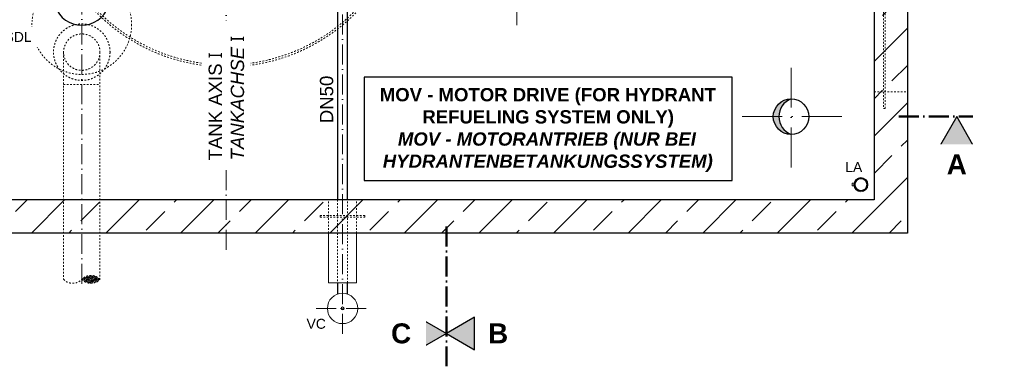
# Model space of a CAD drawing. Header units: millimetres. Extents: x -48448 to 452754, y -13941 to 17062.
# Tile 28 of 256: x -15802 to -9874, y -7635 to -5550. Entities that reach past the tile are written whole.
import ezdxf

# ---------------------------------------------------------------- set-up
doc = ezdxf.new("R2010")
doc.units = ezdxf.units.MM
doc.linetypes.add('ACAD_ISO10W100', pattern=[18, 12, -3, 0, -3])
doc.linetypes.add('JIS_02_1.0', pattern=[2, 1, -1])
doc.layers.add('Beschriftung', color=7, linetype='Continuous')
doc.styles.add('LBB3.5M1000', font='isocp.shx', dxfattribs={"height": 3.5})

msp = doc.modelspace()

# ---------------------------------------------------------------- hatches: boundary and pattern name
at = {"lineweight": 13}
h = msp.add_hatch(dxfattribs=at)
h.set_pattern_fill('ANSI33', color=256, scale=50, style=0)
h.set_pattern_definition([(45, (66735.4, -1596.67), (-224.5064, 224.5064), []), (45, (66959.92, -1596.67), (-224.5064, 224.5064), [158.75, -79.375])])
h.paths.add_polyline_path([(-16308.113, -2633.305), (-18658.113, -2633.305), (-18658.113, -6833.305), (-14558.113, -6833.305), (-14558.113, -6633.305), (-18458.113, -6633.305), (-18458.113, -2833.305), (-16308.113, -2833.305)])
h.paths.add_polyline_path([(-15428.113, -2633.305), (-16308.113, -2633.305), (-16308.113, -2833.305), (-15428.113, -2833.305)], flags=17)
h.paths.add_polyline_path([(-14558.113, -2633.305), (-15428.113, -2633.305), (-15428.113, -2833.305), (-14558.113, -2833.305)])
h.paths.add_polyline_path([(-12808.113, -2633.305), (-14558.113, -2633.305), (-14558.113, -2833.305), (-12808.113, -2833.305)], flags=17)
h.paths.add_polyline_path([(-10458.113, -2633.305), (-12808.113, -2633.305), (-12808.113, -2833.305), (-10658.113, -2833.305), (-10658.113, -6633.305), (-14558.113, -6633.305), (-14558.113, -6833.305), (-10458.113, -6833.305)])
h = msp.add_hatch(color=256)
h.dxf.hatch_style = 1
h.paths.add_polyline_path([(-11231.663, -6133.305), (-11265.163, -6133.305, 0.41421356), (-11158.113, -6240.355, -0.31042597)])
h.paths.add_polyline_path([(-11158.113, -6026.255, 0.41421356), (-11265.163, -6133.305), (-11231.663, -6133.305, -0.31042597)])
h = msp.add_hatch(color=256)
h.dxf.hatch_style = 1
h.paths.add_polyline_path([(-10160.949, -6133.305), (-10258.923, -6303.001), (-10062.975, -6303.001)])

# ---------------------------------------------------------------- linework, layer by layer
at = {"linetype": 'ACAD_ISO10W100', "lineweight": 18, "ltscale": 10}
for p, q in [((-15428.113, -1796.781), (-15428.113, -7164.129)), ((-14558.113, -6935.078), (-14558.113, -1834.336)), ((-12808.113, -5583.512), (-12808.113, -1808.795))]:
    msp.add_line(p, q, dxfattribs=at)
for p, q in [((-10458.113, -2633.305), (-10458.113, -6833.305)), ((-10658.113, -2833.305), (-10658.113, -6633.305)), ((-10658.113, -6633.305), (-18458.113, -6633.305)), ((-10458.113, -6833.305), (-18658.113, -6833.305))]:
    msp.add_line(p, q)
at = {"linetype": 'Continuous', "lineweight": -2, "ltscale": 10}
msp.add_line((-13827.963, -6633.305), (-13827.963, -5159.305), dxfattribs=at)
at = {"linetype": 'ACAD_ISO10W100', "lineweight": 9, "ltscale": 20}
for p, q in [((-11158.113, -6438.919), (-11158.113, -5827.691)), ((-10852.499, -6133.305), (-11463.727, -6133.305))]:
    msp.add_line(p, q, dxfattribs=at)
at = {"linetype": 'JIS_02_1.0', "lineweight": 18, "ltscale": 10}
for p, q in [((-15537.663, -5940.754), (-15318.563, -5940.751)), ((-10658.113, -5983.305), (-10458.113, -5983.305)), ((-13942.263, -6833.305), (-13942.263, -6633.305)), ((-13773.963, -6833.305), (-13773.963, -6633.305))]:
    msp.add_line(p, q, dxfattribs=at)
at = {"linetype": 'ACAD_ISO10W100', "lineweight": 50, "ltscale": 10}
msp.add_line((-10509.253, -6133.305), (-10062.975, -6133.305), dxfattribs=at)
at = {"lineweight": 13}
for p, q in [((-10767.318, -6518.236), (-10764.99, -6520.128)), ((-10764.145, -6514.789), (-10762.067, -6516.953)), ((-10756.516, -6509.114), (-10755.041, -6511.726)), ((-10751.14, -6509.832), (-10752.281, -6507.057)), ((-10724.515, -6509.832), (-10723.374, -6507.057)), ((-10719.14, -6509.114), (-10720.615, -6511.726)), ((-10711.511, -6514.789), (-10713.589, -6516.953)), ((-10708.338, -6518.236), (-10710.666, -6520.128)), ((-10771.174, -6531.57), (-10774.033, -6530.659)), ((-10771.174, -6552.832), (-10774.033, -6553.743)), ((-10772.186, -6525.968), (-10769.473, -6527.249)), ((-10772.186, -6558.434), (-10769.473, -6557.153)), ((-10767.318, -6566.166), (-10764.99, -6564.274)), ((-10764.145, -6569.613), (-10762.067, -6567.449)), ((-10756.516, -6575.288), (-10755.041, -6572.676)), ((-10751.14, -6574.57), (-10752.281, -6577.345)), ((-10724.515, -6574.57), (-10723.374, -6577.345)), ((-10719.14, -6575.288), (-10720.615, -6572.676)), ((-10711.511, -6569.613), (-10713.589, -6567.449)), ((-10708.338, -6566.166), (-10710.666, -6564.274)), ((-10703.47, -6525.968), (-10706.182, -6527.249)), ((-10703.47, -6558.434), (-10706.182, -6557.153)), ((-10704.481, -6531.57), (-10701.623, -6530.659)), ((-10704.481, -6552.832), (-10701.623, -6553.743))]:
    msp.add_line(p, q, dxfattribs=at)
at = {"linetype": 'JIS_02_1.0', "lineweight": 18, "ltscale": 10}
for points in [[(-10602.503, -6083.305), (-10592.503, -6083.305), (-10592.503, -5283.305), (-10602.503, -5283.305)], [(-13723.963, -6728.305), (-13992.263, -6728.305), (-13992.263, -6738.305), (-13723.963, -6738.305)]]:
    msp.add_lwpolyline(points, close=True, dxfattribs=at)
msp.add_lwpolyline([(-10160.949, -6133.305), (-10258.923, -6303.001), (-10062.975, -6303.001)], close=True)
at = {"lineweight": 13}
msp.add_lwpolyline([(-10779.53, -6550.399), (-10791.273, -6550.399), (-10791.273, -6534.003), (-10779.53, -6534.003)], dxfattribs=at)
at = {"color": 253, "linetype": 'JIS_02_1.0', "lineweight": 18, "ltscale": 10}
for radius in [1100, 1088]:
    msp.add_circle((-14558.113, -4733.305), radius, dxfattribs=at)
at = {"linetype": 'JIS_02_1.0', "lineweight": 18, "ltscale": 10}
for centre, radius in [((-15428.113, -5579.305), 300), ((-15428.113, -5745.305), 170), ((-15428.113, -5745.305), 109.55)]:
    msp.add_circle(centre, radius, dxfattribs=at)
msp.add_circle((-11158.113, -6133.305), 107.05)
at = {"lineweight": 13}
for radius in [42.5, 38, 35]:
    msp.add_circle((-10737.828, -6542.201), radius, dxfattribs=at)
for centre, radius, start, end in [((-15428.113, -5413.305), 170, 130.1215861, 49.8784139), ((-11116.983, -6133.305), 114.679, 111.0172003, 248.9827997)]:
    msp.add_arc(centre, radius, start, end)

# ---------------------------------------------------------------- next in the draw order: texts
at = {"insert": (-10258.923, -6360.573), "char_height": 120, "width": 195.94711, "attachment_point": 1, "style": 'LBB3.5M1000', "bg_fill": 2}
msp.add_mtext('\\pi37.769;{\\fArial|b1|i0|c0|p34;A}', dxfattribs=at)
at = {"layer": 'Beschriftung', "attachment_point": 1, "style": 'LBB3.5M1000', "bg_fill": 2}
for s, insert, char_height, width in [('{\\fArial|b0|i0|c0|p34;\\C256;SDL}', (-15893.159, -5623.808), 60, 172.60266), ('\\pi37.769;{\\fArial|b1|i0|c0|p34;A}', (-19053.25, -6360.573), 120, 195.94711), ('{\\fArial|b0|i0|c0|p34;\\C256;LA}', (-10832.04, -6406.744), 60, 111.95845), ('\\pi204.36;{\\fArial|b0|i0|c0|p34;EMERGENCY EXIT\\P\\pi304.68;\\fArial|b0|i1|c0|p34;NOTAUSGANG}', (-18577.721, -6956.755), 80, 1397.41521)]:
    msp.add_mtext(s, dxfattribs=dict(at, insert=insert, char_height=char_height, width=width))
at = {"layer": 'Beschriftung', "insert": (-13994.588, -6172.734), "char_height": 80, "width": 144.48459, "attachment_point": 1, "rotation": 90, "style": 'LBB3.5M1000', "bg_fill": 2}
msp.add_mtext('{\\fArial|b0|i0|c0|p34;DN50}', dxfattribs=at)

# ---------------------------------------------------------------- next in the draw order: hatches: boundary and pattern name
at = {"linetype": 'JIS_02_1.0', "lineweight": 18, "ltscale": 10}
h = msp.add_hatch(dxfattribs=at)
h.set_pattern_fill('ANSI36', color=256, scale=2.5)
h.set_pattern_definition([(45, (0, 330.235), (4.209495, 15.4348152), [19.84375, -3.96875, 0, -3.96875])])
h.paths.add_polyline_path([(-15428.113, -7112.314, 0.43057008), (-15318.563, -7112.314, 0.43057008)])
at = {"layer": 'Beschriftung'}
h = msp.add_hatch(color=256, dxfattribs=at)
h.dxf.hatch_style = 1
h.paths.add_polyline_path([(-13232.858, -7437.288), (-13402.554, -7535.261), (-13402.554, -7339.314)])

# ---------------------------------------------------------------- next in the draw order: linework, layer by layer
at = {"linetype": 'Continuous', "lineweight": -2, "ltscale": 10}
for p, q in [((-13888.263, -5159.305), (-13888.263, -6633.305)), ((-13888.263, -7133.305), (-13888.263, -7200.768)), ((-13827.963, -7200.768), (-13827.963, -7133.305))]:
    msp.add_line(p, q, dxfattribs=at)
at = {"linetype": 'ACAD_ISO10W100', "lineweight": 18, "ltscale": 10}
for p, q in [((-13858.113, -5159.305), (-13858.113, -7445.226)), ((-14016.181, -7287.158), (-13700.045, -7287.158))]:
    msp.add_line(p, q, dxfattribs=at)
at = {"linetype": 'JIS_02_1.0', "lineweight": 18, "ltscale": 10}
for p, q in [((-15537.662, -5746.973), (-15537.663, -7112.314)), ((-15318.563, -5745.303), (-15318.563, -7112.314)), ((-13888.263, -6633.305), (-13888.263, -7133.305)), ((-13827.963, -7133.305), (-13827.963, -6633.305))]:
    msp.add_line(p, q, dxfattribs=at)
at = {"linetype": 'ACAD_ISO10W100', "lineweight": 50, "ltscale": 10}
msp.add_line((-13232.858, -7635.131), (-13232.858, -6783.305), dxfattribs=at)
at = {"lineweight": 13}
for p, q in [((-13942.263, -7133.305), (-13942.263, -6833.305)), ((-13773.963, -6833.305), (-13773.963, -7133.305)), ((-13773.963, -7133.305), (-13942.263, -7133.305))]:
    msp.add_line(p, q, dxfattribs=at)
msp.add_circle((-13858.113, -7287.158), 9.082, dxfattribs=at)
at = {"linetype": 'JIS_02_1.0', "lineweight": 18, "ltscale": 10}
for centre, start, end in [((-15482.888, -7060.498), 223.4094698, 316.5905302), ((-15373.338, -7164.129), 43.4094698, 136.5905302), ((-15373.338, -7060.498), 223.4094698, 316.5905302)]:
    msp.add_arc(centre, 75.4, start, end, dxfattribs=at)
at = {"layer": 'Beschriftung'}
msp.add_lwpolyline([(-13232.858, -7437.288), (-13402.554, -7535.261), (-13402.554, -7339.314)], close=True, dxfattribs=at)

# ---------------------------------------------------------------- next in the draw order: texts
at = {"layer": 'Beschriftung', "insert": (-14664.543, -6396.789), "char_height": 80, "width": 799.84157, "attachment_point": 1, "rotation": 90, "style": 'LBB3.5M1000', "bg_fill": 2}
msp.add_mtext('{\\fArial|b0|i0|c0|p34;TANK AXIS \\fSegoe UI|b0|i0|c0|p34;I\\fArial|b0|i0|c0|p34;\\P\\fArial|b0|i1|c0|p34;TANKACHSE \\fSegoe UI|b0|i0|c0|p34;I}', dxfattribs=at)
at = {"layer": 'Beschriftung', "color": 1, "insert": (-14075.029, -7349.466), "char_height": 60, "width": 111.95845, "attachment_point": 1, "style": 'LBB3.5M1000', "bg_fill": 2}
msp.add_mtext('{\\fArial|b0|i0|c0|p34;\\C256;VC}', dxfattribs=at)
at = {"layer": 'Beschriftung', "insert": (-13030.008, -7377.035), "char_height": 120, "width": 195.94711, "attachment_point": 1, "style": 'LBB3.5M1000', "bg_fill": 2}
msp.add_mtext('\\pi47.714;{\\fArial|b1|i0|c0|p34;B}', dxfattribs=at)

# ---------------------------------------------------------------- next in the draw order: hatches: boundary and pattern name
at = {"layer": 'Beschriftung'}
h = msp.add_hatch(color=256, dxfattribs=at)
h.dxf.hatch_style = 1
h.paths.add_polyline_path([(-13232.858, -7437.288), (-13063.163, -7535.261), (-13063.163, -7339.314)])

# ---------------------------------------------------------------- next in the draw order: linework, layer by layer
at = {"lineweight": 13}
msp.add_circle((-13858.113, -7287.158), 91.5, dxfattribs=at)
at = {"layer": 'Beschriftung'}
msp.add_lwpolyline([(-13232.858, -7437.288), (-13063.163, -7535.261), (-13063.163, -7339.314)], close=True, dxfattribs=at)

# ---------------------------------------------------------------- next in the draw order: texts
at = {"layer": 'Beschriftung', "insert": (-13664.406, -5961.127), "char_height": 80, "width": 2074.14918, "attachment_point": 1, "style": 'LBB3.5M1000', "bg_fill": 2}
msp.add_mtext('\\pi30.171;{\\fArial|b1|i0|c0|p34;MOV - MOTOR DRIVE (FOR HYDRANT \\P\\pi286.54;REFUELING SYSTEM ONLY)\\P\\pi139.2;\\fArial|b1|i1|c0|p34;MOV - MOTORANTRIEB (NUR BEI\\P\\pi48.371;HYDRANTENBETANKUNGSSYSTEM)\\fArial|b0|i0|c0|p34; }', dxfattribs=at)

# ---------------------------------------------------------------- next in the draw order: linework, layer by layer
at = {"layer": 'Beschriftung'}
msp.add_lwpolyline([(-13728.378, -6516.832), (-11513.362, -6516.832), (-11513.362, -5895.968), (-13728.378, -5895.968)], close=True, dxfattribs=at)

# ---------------------------------------------------------------- next in the draw order: texts
at = {"layer": 'Beschriftung', "insert": (-13611.777, -7377.035), "char_height": 120, "width": 195.94711, "attachment_point": 1, "style": 'LBB3.5M1000', "bg_fill": 2}
msp.add_mtext('\\pi45.709;{\\fArial|b1|i0|c0|p34;C}', dxfattribs=at)

doc.saveas('drawing.dxf')
